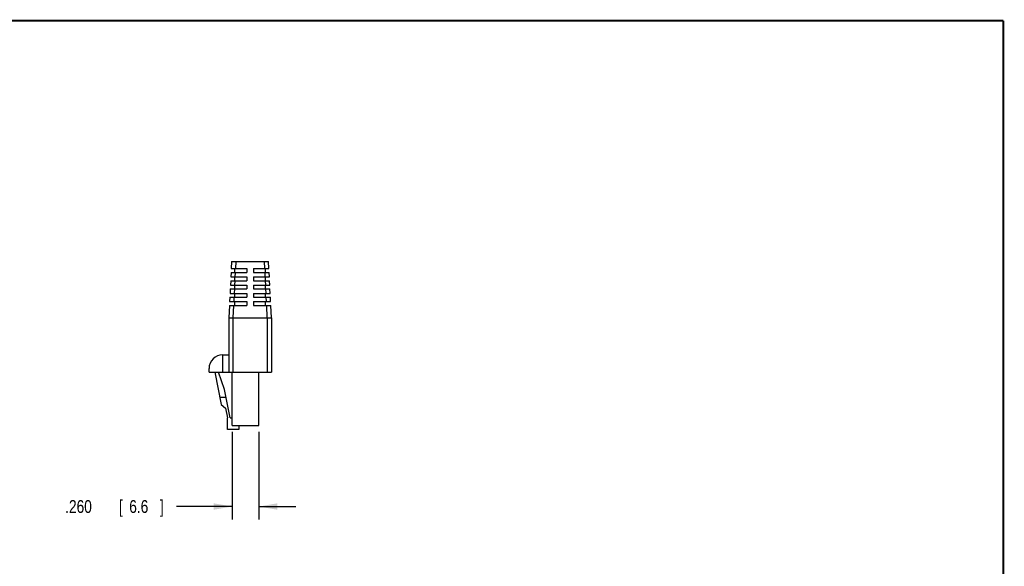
# Model space of a CAD drawing. Header units: inches. Extents: x 0.2 to 16.8, y 0.1 to 10.8.
# Tile 10 of 10: x 7.2 to 16.8, y 5.4 to 10.8. Entities that reach past the tile are written whole.
import ezdxf

# ---------------------------------------------------------------- set-up
doc = ezdxf.new("R2010")
doc.units = ezdxf.units.IN
doc.header["$LTSCALE"] = 0.935
doc.header["$MEASUREMENT"] = 0
doc.layers.get('0').update_dxf_attribs({"linetype": 'CONTINUOUS'})
doc.layers.add('DIMENSIONS', color=7, linetype='CONTINUOUS')
doc.styles.get("Standard").update_dxf_attribs({"font": 'txt', "width": 0.8})
doc.dimstyles.new('DIMSTYLE_1', dxfattribs={"dimtxt": 0.125, "dimasz": 0.18, "dimexe": 0.18, "dimexo": 0.0625, "dimgap": 0.09, "dimtad": 0, "dimtih": 1, "dimtoh": 1, "dimdec": 3, "dimzin": 4, "dimdsep": 46, "dimtxsty": 'STANDARD', "dimblk": '_FILLED', "dimblk1": '_FILLED', "dimblk2": '_FILLED', "dimcen": 0.09, "dimadec": 0, "dimazin": 0, "dimtp": 0.01, "dimtm": 0.01, "dimtfac": 1, "dimtdec": 3, "dimtofl": 0, "dimtmove": 0, "dimatfit": 3, "dimldrblk": '_FILLED', "dimfxl": 1, "dimtolj": 1, "dimtzin": 4, "dimarcsym": 0})

# ---------------------------------------------------------------- blocks, each defined once
blk = doc.blocks.new('_FILLED')
at = {"color": 0, "linetype": 'BYBLOCK'}
blk.add_solid([(0, 0), (-1, 0.174), (-1, -0.174)], dxfattribs=at)
blk = doc.blocks.new('*D4')
at = {"layer": 'DIMENSIONS', "color": 2, "linetype": 'CONTINUOUS'}
for p, q in [((9.2284, 6.7515), (9.2284, 5.899)), ((9.4884, 6.7515), (9.4884, 5.899)), ((9.2284, 6.024), (8.6863, 6.024)), ((9.4884, 6.024), (9.8484, 6.024))]:
    blk.add_line(p, q, dxfattribs=at)
at = {"layer": 'DIMENSIONS', "color": 2, "linetype": 'CONTINUOUS', "xscale": 0.18, "yscale": 0.18, "zscale": 0.18}
blk.add_blockref('_FILLED', (9.2284, 6.024), dxfattribs=at)
at = {"layer": 'DIMENSIONS', "color": 2, "linetype": 'CONTINUOUS', "xscale": 0.18, "yscale": 0.18, "zscale": 0.18, "rotation": 180}
blk.add_blockref('_FILLED', (9.4884, 6.024), dxfattribs=at)
at = {"layer": 'DIMENSIONS', "color": 2, "linetype": 'CONTINUOUS', "width": 0.8}
for s, p in [('.260', (7.5988, 5.9615)), ('[', (8.1238, 5.9615)), ('6.6', (8.2238, 5.9615)), (']', (8.5238, 5.9615))]:
    blk.add_text(s, height=0.125, dxfattribs=at).set_placement(p)

msp = doc.modelspace()

# ---------------------------------------------------------------- linework, layer by layer
at = {"color": 7, "linetype": 'CONTINUOUS'}
for p, q in [((9.2229, 8.413), (9.2194, 8.343)), ((9.2229, 8.413), (9.5829, 8.413)), ((9.2627, 8.413), (9.2592, 8.343)), ((9.5467, 8.343), (9.5432, 8.413)), ((9.5864, 8.343), (9.5829, 8.413)), ((9.2176, 8.3055), (9.2154, 8.2625)), ((9.2154, 8.2625), (9.3706, 8.2625)), ((9.2176, 8.3055), (9.3706, 8.3055)), ((9.2194, 8.343), (9.3706, 8.343)), ((9.253, 8.3055), (9.253, 8.343)), ((9.253, 8.225), (9.253, 8.2625)), ((9.2573, 8.3055), (9.2552, 8.2625)), ((9.3706, 8.343), (9.3706, 8.3055)), ((9.3706, 8.2625), (9.3706, 8.225)), ((9.4354, 8.343), (9.4354, 8.3055)), ((9.4354, 8.343), (9.5864, 8.343)), ((9.4354, 8.3055), (9.5883, 8.3055)), ((9.4354, 8.2625), (9.4354, 8.225)), ((9.4354, 8.2625), (9.5905, 8.2625)), ((9.5507, 8.2625), (9.5486, 8.3055)), ((9.553, 8.3055), (9.553, 8.343)), ((9.553, 8.225), (9.553, 8.2625)), ((9.5905, 8.2625), (9.5883, 8.3055)), ((9.2135, 8.225), (9.2114, 8.182)), ((9.2114, 8.182), (9.3706, 8.182)), ((9.2135, 8.225), (9.3706, 8.225)), ((9.2533, 8.225), (9.2511, 8.182)), ((9.253, 8.1445), (9.253, 8.182)), ((9.3706, 8.182), (9.3706, 8.1445)), ((9.4354, 8.225), (9.5923, 8.225)), ((9.4354, 8.182), (9.4354, 8.1445)), ((9.4354, 8.182), (9.5945, 8.182)), ((9.5547, 8.182), (9.5526, 8.225)), ((9.553, 8.1445), (9.553, 8.182)), ((9.5945, 8.182), (9.5923, 8.225)), ((9.2095, 8.1445), (9.2074, 8.1015)), ((9.2074, 8.1015), (9.3706, 8.1015)), ((9.2095, 8.1445), (9.3706, 8.1445)), ((9.2493, 8.1445), (9.2471, 8.1015)), ((9.253, 8.064), (9.253, 8.1015)), ((9.3706, 8.1015), (9.3706, 8.064)), ((9.4354, 8.1445), (9.5964, 8.1445)), ((9.4354, 8.1015), (9.4354, 8.064)), ((9.4354, 8.1015), (9.5985, 8.1015)), ((9.553, 8.064), (9.553, 8.1015)), ((9.5588, 8.1015), (9.5566, 8.1445)), ((9.5985, 8.1015), (9.5964, 8.1445)), ((9.2015, 7.9835), (9.1954, 7.863)), ((9.2015, 7.9835), (9.3706, 7.9835)), ((9.2055, 8.064), (9.2033, 8.021)), ((9.2033, 8.021), (9.3706, 8.021)), ((9.2055, 8.064), (9.3706, 8.064)), ((9.2412, 7.9835), (9.2352, 7.8631)), ((9.2452, 8.064), (9.2431, 8.021)), ((9.253, 7.9835), (9.253, 8.021)), ((9.3706, 8.021), (9.3706, 7.9835)), ((9.4354, 8.064), (9.6004, 8.064)), ((9.4354, 8.021), (9.4354, 7.9835)), ((9.4354, 8.021), (9.6025, 8.021)), ((9.4354, 7.9835), (9.6044, 7.9835)), ((9.553, 7.9835), (9.553, 8.021)), ((9.5628, 8.021), (9.5606, 8.064)), ((9.5707, 7.8631), (9.5647, 7.9835)), ((9.6025, 8.021), (9.6004, 8.064)), ((9.6104, 7.863), (9.6044, 7.9835)), ((9.1954, 7.863), (9.1954, 7.333)), ((9.2354, 7.863), (9.2354, 7.333)), ((9.2354, 7.863), (9.5704, 7.863)), ((9.5704, 7.863), (9.5704, 7.333)), ((9.6104, 7.863), (9.6104, 7.333)), ((9.1354, 7.333), (9.1354, 7.5025)), ((9.1354, 7.5025), (9.1954, 7.5025)), ((9.0021, 7.333), (9.0021, 7.3692)), ((9.0021, 7.333), (9.6104, 7.333)), ((9.0575, 7.333), (9.1219, 7.017)), ((9.1524, 7.165), (9.0953, 7.333)), ((9.2284, 6.814), (9.2284, 7.333)), ((9.4884, 6.814), (9.4884, 7.333)), ((9.2084, 6.89), (9.1524, 7.165)), ((9.1072, 7.089), (9.1679, 7.089)), ((9.1219, 7.017), (9.1643, 6.984)), ((9.1643, 6.984), (9.1834, 6.89)), ((9.1834, 6.774), (9.1834, 6.89)), ((9.2084, 6.89), (9.2284, 6.89)), ((9.2934, 6.774), (9.1834, 6.774)), ((9.2284, 6.814), (9.4884, 6.814)), ((9.2934, 6.814), (9.2934, 6.774))]:
    msp.add_line(p, q, dxfattribs=at)
at = {"color": 7, "linetype": 'CONTINUOUS', "const_width": 0.02}
for points in [[(16.75, 10.7586), (0.25, 10.7586)], [(16.75, 0.2586), (16.75, 10.7586)]]:
    msp.add_lwpolyline(points, dxfattribs=at)
at = {"color": 7, "linetype": 'CONTINUOUS'}
msp.add_arc((9.1354, 7.3692), 0.1333, 90, 180, dxfattribs=at)
for points, knots in [([(9.1954, 7.863), (9.1959, 7.863), (9.1976, 7.8628), (9.2015, 7.8633), (9.2076, 7.8634), (9.2157, 7.8635), (9.2251, 7.8634), (9.2318, 7.8632), (9.2352, 7.8631)], [0, 0, 0, 0, 0.032754, 0.131801, 0.290612, 0.498022, 0.739923, 1, 1, 1, 1]), ([(9.2352, 7.8631), (9.2352, 7.8631), (9.2353, 7.863), (9.2354, 7.863), (9.2354, 7.863), (9.2354, 7.863)], [0, 0, 0, 0, 0.333564, 0.666851, 1, 1, 1, 1]), ([(9.5704, 7.863), (9.5705, 7.863), (9.5705, 7.863), (9.5706, 7.863), (9.5707, 7.8631), (9.5707, 7.8631)], [0, 0, 0, 0, 0.333149, 0.666436, 1, 1, 1, 1]), ([(9.5707, 7.8631), (9.5741, 7.8632), (9.5808, 7.8634), (9.5902, 7.8635), (9.5982, 7.8634), (9.6044, 7.8633), (9.6083, 7.8628), (9.61, 7.863), (9.6104, 7.863)], [0, 0, 0, 0, 0.259964, 0.501778, 0.709145, 0.86797, 0.967098, 1, 1, 1, 1])]:
    msp.add_open_spline(points, degree=3, knots=knots, dxfattribs=at)

# ---------------------------------------------------------------- dimensions: what is measured, and where the dimension line sits
at = {"layer": 'DIMENSIONS', "color": 2, "linetype": 'CONTINUOUS'}
dim = msp.add_linear_dim(base=(9.2284, 6.024), p1=(9.4884, 6.7515), p2=(9.2284, 6.7515), angle=180, dimstyle='DIMSTYLE_1', dxfattribs=at)
dim.commit()
dim.dimension.update_dxf_attribs({"geometry": '*D4', "text_midpoint": (8.1113, 6.024), "dimtype": 160})

doc.saveas('drawing.dxf')
